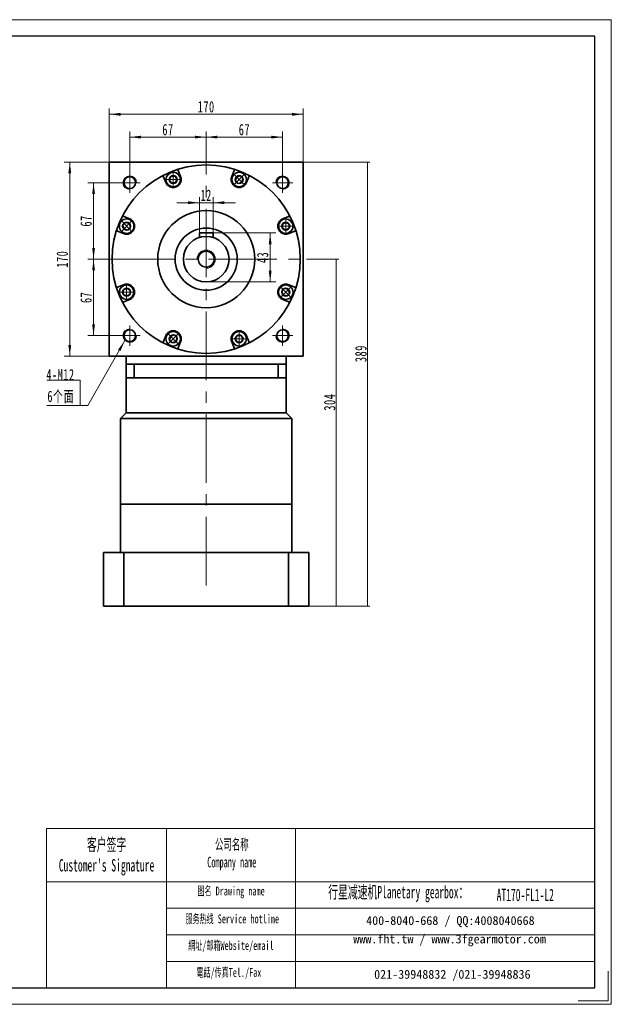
# Model space of a CAD drawing. Header units: millimetres. Extents: x 5227 to 6447, y 123 to 1054.
# Tile 3 of 3: x 5928 to 6447, y 123 to 986. Entities that reach past the tile are written whole.
import ezdxf

# ---------------------------------------------------------------- set-up
doc = ezdxf.new("R2010")
doc.units = ezdxf.units.MM
doc.header["$LTSCALE"] = 5
doc.set_wipeout_variables(frame=1)
doc.linetypes.add('点画线', pattern=[18, 12, -2, 2, -2])
doc.layers.get('0').update_dxf_attribs({"lineweight": 18})
for name, color, linetype, lineweight in [('7标注层', 4, 'Continuous', 18), ('EB0', 7, 'Continuous', 35), ('SLD-0', 7, 'Continuous', 18), ('中心线层', 1, '点画线', 18), ('图框_外框线', 7, 'Continuous', 18), ('尺寸线层', 3, 'Continuous', 18), ('粗实线层', 7, 'Continuous', 35)]:
    doc.layers.add(name, color=color, linetype=linetype, lineweight=lineweight)
doc.styles.add('SLDTEXTSTYLE4', font='txt', dxfattribs={"width": 0.566667})
doc.styles.add('标准', font='txt', dxfattribs={"width": 0.667})
doc.dimstyles.new('a4-1-1.5', dxfattribs={"dimtxt": 4.5, "dimasz": 4.5, "dimexe": 2.25, "dimexo": 0, "dimgap": 0.75, "dimtad": 1, "dimdec": 3, "dimdsep": 46, "dimtxsty": '标准', "dimblk": '_CAXARROW', "dimcen": 0, "dimdle": 9, "dimazin": 2, "dimtfac": 0.707107, "dimtdec": 3, "dimtix": 1, "dimtmove": 2, "dimatfit": 3, "dimfxl": 0, "dimfrac": 2, "dimtolj": 1, "dimarcsym": 0})

# ---------------------------------------------------------------- blocks, each defined once
blk = doc.blocks.new('*X25')
at = {"layer": '尺寸线层', "linetype": 'Continuous'}
for points in [[(6006.89, 903.12), (6016.79, 904.36), (6016.79, 901.89)], [(6176.89, 903.12), (6166.99, 904.36), (6166.99, 901.89)]]:
    blk.add_hatch(color=0, dxfattribs=at).paths.add_polyline_path(points, flags=0)
at = {"layer": '尺寸线层', "color": 0, "linetype": 'Continuous'}
for p, q in [((6006.89, 861.22), (6006.89, 908.07)), ((6176.89, 861.22), (6176.89, 908.07)), ((6006.89, 903.12), (6176.89, 903.12))]:
    blk.add_line(p, q, dxfattribs=at)
at = {"layer": '尺寸线层', "color": 0, "insert": (6091.89, 909.64), "char_height": 9.9, "width": 26.9708, "attachment_point": 5, "line_spacing_factor": 1.15057, "style": '标准'}
blk.add_mtext('\\T1.1;170', dxfattribs=at)
blk = doc.blocks.new('_CAXARROW')
blk.add_hatch(color=0).paths.add_polyline_path([(0, 0), (-1, 0.125), (-1, -0.125)], flags=0)
blk = doc.blocks.new('*X26')
at = {"layer": '尺寸线层', "linetype": 'Continuous'}
for points in [[(6024.89, 883.13), (6034.79, 884.37), (6034.79, 881.9)], [(6091.89, 883.13), (6081.99, 884.37), (6081.99, 881.9)]]:
    blk.add_hatch(color=0, dxfattribs=at).paths.add_polyline_path(points, flags=0)
at = {"layer": '尺寸线层', "color": 0, "linetype": 'Continuous'}
for p, q in [((6024.89, 852.22), (6024.89, 888.08)), ((6024.89, 883.13), (6091.89, 883.13)), ((6091.89, 864.22), (6091.89, 888.08))]:
    blk.add_line(p, q, dxfattribs=at)
at = {"layer": '尺寸线层', "color": 0, "insert": (6058.39, 889.65), "char_height": 9.9, "width": 19.8, "attachment_point": 5, "line_spacing_factor": 1.15057, "style": '标准'}
blk.add_mtext('\\T1.1;67', dxfattribs=at)
blk = doc.blocks.new('*X27')
at = {"layer": '尺寸线层', "linetype": 'Continuous'}
for points in [[(6091.89, 883.13), (6101.79, 884.37), (6101.79, 881.9)], [(6158.89, 883.13), (6148.99, 884.37), (6148.99, 881.9)]]:
    blk.add_hatch(color=0, dxfattribs=at).paths.add_polyline_path(points, flags=0)
at = {"layer": '尺寸线层', "color": 0, "linetype": 'Continuous'}
for p, q in [((6091.89, 864.22), (6091.89, 888.08)), ((6091.89, 883.13), (6158.89, 883.13)), ((6158.89, 852.22), (6158.89, 888.08))]:
    blk.add_line(p, q, dxfattribs=at)
at = {"layer": '尺寸线层', "color": 0, "insert": (6125.39, 889.65), "char_height": 9.9, "width": 19.8, "attachment_point": 5, "line_spacing_factor": 1.15057, "style": '标准'}
blk.add_mtext('\\T1.1;67', dxfattribs=at)
blk = doc.blocks.new('*X28')
at = {"layer": '尺寸线层', "linetype": 'Continuous'}
for points in [[(5993.17, 843.22), (5994.4, 833.32), (5991.93, 833.32)], [(5993.17, 776.22), (5994.4, 786.12), (5991.93, 786.12)]]:
    blk.add_hatch(color=0, dxfattribs=at).paths.add_polyline_path(points, flags=0)
at = {"layer": '尺寸线层', "color": 0, "linetype": 'Continuous'}
for p, q in [((6015.89, 843.22), (5988.22, 843.22)), ((5993.17, 843.22), (5993.17, 776.22)), ((6003.89, 776.22), (5988.22, 776.22))]:
    blk.add_line(p, q, dxfattribs=at)
at = {"layer": '尺寸线层', "color": 0, "insert": (5986.65, 809.72), "char_height": 9.9, "width": 19.8, "attachment_point": 5, "rotation": 90, "line_spacing_factor": 1.15057, "style": '标准'}
blk.add_mtext('\\T1.1;67', dxfattribs=at)
blk = doc.blocks.new('*X29')
at = {"layer": '尺寸线层', "linetype": 'Continuous'}
for points in [[(5993.17, 776.22), (5994.4, 766.32), (5991.93, 766.32)], [(5993.17, 709.22), (5994.4, 719.12), (5991.93, 719.12)]]:
    blk.add_hatch(color=0, dxfattribs=at).paths.add_polyline_path(points, flags=0)
at = {"layer": '尺寸线层', "color": 0, "linetype": 'Continuous'}
for p, q in [((6003.89, 776.22), (5988.22, 776.22)), ((5993.17, 776.22), (5993.17, 709.22)), ((6015.89, 709.22), (5988.22, 709.22))]:
    blk.add_line(p, q, dxfattribs=at)
at = {"layer": '尺寸线层', "color": 0, "insert": (5986.65, 742.72), "char_height": 9.9, "width": 19.8, "attachment_point": 5, "rotation": 90, "line_spacing_factor": 1.15057, "style": '标准'}
blk.add_mtext('\\T1.1;67', dxfattribs=at)
blk = doc.blocks.new('*X30')
at = {"layer": '尺寸线层', "linetype": 'Continuous'}
for points in [[(5972.3, 861.22), (5973.54, 851.32), (5971.06, 851.32)], [(5972.3, 691.22), (5973.54, 701.12), (5971.06, 701.12)]]:
    blk.add_hatch(color=0, dxfattribs=at).paths.add_polyline_path(points, flags=0)
at = {"layer": '尺寸线层', "color": 0, "linetype": 'Continuous'}
for p, q in [((6006.89, 861.22), (5967.35, 861.22)), ((5972.3, 861.22), (5972.3, 691.22)), ((6006.89, 691.22), (5967.35, 691.22))]:
    blk.add_line(p, q, dxfattribs=at)
at = {"layer": '尺寸线层', "color": 0, "insert": (5965.78, 776.22), "char_height": 9.9, "width": 26.9708, "attachment_point": 5, "rotation": 90, "line_spacing_factor": 1.15057, "style": '标准'}
blk.add_mtext('\\T1.1;170', dxfattribs=at)
blk = doc.blocks.new('*X31')
at = {"layer": '尺寸线层', "linetype": 'Continuous'}
for points in [[(6147.96, 799.22), (6149.2, 789.32), (6146.72, 789.32)], [(6147.96, 756.22), (6149.2, 766.12), (6146.72, 766.12)]]:
    blk.add_hatch(color=0, dxfattribs=at).paths.add_polyline_path(points, flags=0)
at = {"layer": '尺寸线层', "color": 0, "linetype": 'Continuous'}
for p, q in [((6097.89, 799.22), (6152.91, 799.22)), ((6147.96, 799.22), (6147.96, 756.22)), ((6091.89, 756.22), (6152.91, 756.22))]:
    blk.add_line(p, q, dxfattribs=at)
at = {"layer": '尺寸线层', "color": 0, "insert": (6141.44, 777.72), "char_height": 9.9, "width": 19.8, "attachment_point": 5, "rotation": 90, "line_spacing_factor": 1.15057, "style": '标准'}
blk.add_mtext('\\T1.1;43', dxfattribs=at)
blk = doc.blocks.new('*X32')
at = {"layer": '尺寸线层', "linetype": 'Continuous'}
for points in [[(6085.89, 825.68), (6075.99, 824.45), (6075.99, 826.92)], [(6097.89, 825.68), (6107.79, 824.45), (6107.79, 826.92)]]:
    blk.add_hatch(color=0, dxfattribs=at).paths.add_polyline_path(points, flags=0)
at = {"layer": '尺寸线层', "color": 0, "linetype": 'Continuous'}
for p, q in [((6085.89, 799.22), (6085.89, 830.63)), ((6097.89, 799.22), (6097.89, 830.63)), ((6117.69, 825.68), (6066.09, 825.68))]:
    blk.add_line(p, q, dxfattribs=at)
at = {"layer": '尺寸线层', "color": 0, "insert": (6091.89, 832.2), "char_height": 9.9, "width": 19.8, "attachment_point": 5, "line_spacing_factor": 1.15057, "style": '标准'}
blk.add_mtext('\\T1.1;12', dxfattribs=at)
blk = doc.blocks.new('*X33')
at = {"layer": '中心线层', "linetype": '点画线', "lineweight": 18}
for p, q in [((-7.37, 0), (7.37, 0)), ((0, -7.37), (0, 7.37))]:
    blk.add_line(p, q, dxfattribs=at)
at = {"layer": '粗实线层'}
for p, q in [((-3.46, 0), (-1.73, 3)), ((-3.46, 0), (-1.73, -3)), ((-1.73, 3), (1.73, 3)), ((3.46, 0), (1.73, 3)), ((3.46, 0), (1.73, 3)), ((3.46, 0), (1.73, -3)), ((-1.73, -3), (1.73, -3))]:
    blk.add_line(p, q, dxfattribs=at)
blk.add_circle((0, 0), 3.46, dxfattribs=at)
for start, end in [(0, 180), (180, 360)]:
    blk.add_arc((0, 0), 6.37, start, end, dxfattribs=at)
blk = doc.blocks.new('*X34')
at = {"layer": '尺寸线层', "linetype": 'Continuous'}
blk.add_hatch(color=0, dxfattribs=at).paths.add_polyline_path([(39.19, 56.94), (35.35, 47.73), (33.2, 48.96)], flags=0)
at = {"layer": '尺寸线层', "color": 0, "linetype": 'Continuous'}
blk.add_line((39.19, 56.94), (6.6, 0), dxfattribs=at)
at = {"layer": '尺寸线层', "color": 0}
for p, q in [((0, 22.12), (-29.39, 22.12)), ((0, 0), (0, 22.12)), ((0, 0), (-29.39, 0)), ((6.6, 0), (0, 0))]:
    blk.add_line(p, q, dxfattribs=at)
at = {"layer": '尺寸线层', "color": 0, "insert": (-4.95, 1.98), "char_height": 9.9, "width": 48.8791, "attachment_point": 9, "line_spacing_factor": 1.15057, "style": '标准'}
blk.add_mtext('\\T1.1;4-M12\\P6个面', dxfattribs=at)
blk = doc.blocks.new('*X35')
at = {"layer": '尺寸线层', "linetype": 'Continuous'}
for points in [[(6233.19, 861.22), (6232.63, 856.72), (6233.76, 856.72)], [(6233.19, 472.22), (6232.63, 476.72), (6233.76, 476.72)]]:
    blk.add_hatch(color=0, dxfattribs=at).paths.add_polyline_path(points, flags=0)
at = {"layer": '尺寸线层', "color": 0, "linetype": 'Continuous'}
for p, q in [((6176.89, 861.22), (6235.44, 861.22)), ((6233.19, 472.22), (6233.19, 861.22)), ((6181.89, 472.22), (6235.44, 472.22))]:
    blk.add_line(p, q, dxfattribs=at)
at = {"layer": '尺寸线层', "color": 0, "insert": (6227.53, 693.47), "char_height": 10, "width": 28.2067, "attachment_point": 5, "rotation": 90, "line_spacing_factor": 1.15057, "style": '标准'}
blk.add_mtext('\\T1.1;389', dxfattribs=at)
blk = doc.blocks.new('*X36')
at = {"layer": '尺寸线层', "linetype": 'Continuous'}
for points in [[(6205.82, 776.22), (6206.38, 771.72), (6205.26, 771.72)], [(6205.82, 472.22), (6206.38, 476.72), (6205.26, 476.72)]]:
    blk.add_hatch(color=0, dxfattribs=at).paths.add_polyline_path(points, flags=0)
at = {"layer": '尺寸线层', "color": 0, "linetype": 'Continuous'}
for p, q in [((6179.89, 776.22), (6208.07, 776.22)), ((6205.82, 776.22), (6205.82, 472.22)), ((6181.89, 472.22), (6208.07, 472.22))]:
    blk.add_line(p, q, dxfattribs=at)
at = {"layer": '尺寸线层', "color": 0, "insert": (6200.15, 650.97), "char_height": 10, "width": 28.5772, "attachment_point": 5, "rotation": 90, "line_spacing_factor": 1.15057, "style": '标准'}
blk.add_mtext('\\T1.1;304', dxfattribs=at)

msp = doc.modelspace()

# ---------------------------------------------------------------- linework, layer by layer
msp.add_line((6056.9749, 277.3874), (6056.9749, 137.9637))
at = {"layer": '7标注层', "color": 0}
msp.add_line((5951.8015, 277.3874), (5951.8015, 137.9876), dxfattribs=at)
at = {"layer": 'EB0', "linetype": 'Continuous', "lineweight": 35}
for p, q in [((6021.8896, 684.2173), (6161.8896, 684.2173)), ((6021.8896, 672.2173), (6021.8896, 641.7173)), ((6161.8896, 672.2173), (6161.8896, 641.7173)), ((6016.8896, 636.7173), (6021.8896, 641.7173)), ((6166.8896, 636.7173), (6161.8896, 641.7173)), ((6016.8896, 561.7173), (6016.8896, 636.7173)), ((6166.8896, 561.7173), (6166.8896, 636.7173)), ((6166.8896, 561.7173), (6016.8896, 561.7173)), ((6001.8896, 519.2173), (6001.8896, 472.2173)), ((6181.8896, 519.2173), (6001.8896, 519.2173)), ((6181.8896, 519.2173), (6181.8896, 472.2173)), ((6001.8896, 472.2173), (6181.8896, 472.2173))]:
    msp.add_line(p, q, dxfattribs=at)
at = {"layer": 'EB0'}
for p, q in [((6016.8896, 561.7173), (6016.8896, 519.2173)), ((6166.8896, 561.7173), (6166.8896, 519.2173))]:
    msp.add_line(p, q, dxfattribs=at)
at = {"layer": '中心线层'}
for p, q in [((6091.8896, 490.3571), (6091.8896, 864.2173)), ((6024.8896, 834.2173), (6024.8896, 852.2173)), ((6158.8896, 852.2173), (6158.8896, 834.2173)), ((6015.8896, 843.2173), (6033.8896, 843.2173)), ((6149.8896, 843.2173), (6167.8896, 843.2173)), ((6003.8896, 776.2173), (6179.8896, 776.2173)), ((6024.8896, 700.2173), (6024.8896, 718.2173)), ((6158.8896, 718.2173), (6158.8896, 700.2173)), ((6033.8896, 709.2173), (6015.8896, 709.2173)), ((6167.8896, 709.2173), (6149.8896, 709.2173))]:
    msp.add_line(p, q, dxfattribs=at)
at = {"layer": '图框_外框线'}
for p, q in [((5951.8015, 277.3874), (6056.9749, 277.3874)), ((6056.9749, 277.3874), (6056.9749, 137.9876)), ((6056.9749, 277.3874), (6432.474, 277.3874)), ((6170.2921, 277.3874), (6170.2921, 137.9876)), ((5951.8015, 230.8696), (6056.9749, 230.8696)), ((6056.9749, 230.8696), (6432.474, 230.8696)), ((6056.9749, 207.6106), (6432.474, 207.6106)), ((6056.9749, 184.3517), (6432.474, 184.3517)), ((6056.9749, 161.0928), (6432.474, 161.0928))]:
    msp.add_line(p, q, dxfattribs=at)
at = {"layer": '图框_外框线', "color": 3}
msp.add_lwpolyline([(5227.2509, 123.4668), (6446.9948, 123.4668), (6446.9948, 986), (5227.2509, 986)], close=True, dxfattribs=at)
at = {"layer": '图框_外框线', "color": 3, "lineweight": 25}
msp.add_lwpolyline([(5299.8547, 137.9876), (6432.474, 137.9876), (6432.474, 971.4792), (5299.8547, 971.4792)], close=True, dxfattribs=at)
at = {"layer": '图框_外框线', "color": 3}
msp.add_lwpolyline([(6444.0906, 152.5083), (6444.0906, 126.371), (6417.9533, 126.371)], dxfattribs=at)
at = {"layer": '粗实线层'}
for p, q in [((6006.8896, 691.2173), (6006.8896, 861.2173)), ((6006.8896, 861.2173), (6176.8896, 861.2173)), ((6176.8896, 691.2173), (6176.8896, 861.2173)), ((6097.8896, 799.2173), (6085.8896, 799.2173)), ((6085.8896, 799.2173), (6085.8896, 795.2961)), ((6097.8896, 795.2961), (6097.8896, 799.2173)), ((6021.8896, 684.2173), (6021.8896, 691.2173)), ((6161.8896, 684.2173), (6161.8896, 691.2173)), ((6021.8896, 684.2173), (6021.8896, 672.2173)), ((6028.8896, 684.2173), (6028.8896, 672.2173)), ((6154.8896, 684.2173), (6154.8896, 672.2173)), ((6161.8896, 684.2173), (6161.8896, 672.2173)), ((6161.8896, 672.2173), (6021.8896, 672.2173)), ((6021.8896, 641.7173), (6161.8896, 641.7173)), ((6016.8896, 636.7173), (6166.8896, 636.7173)), ((6016.8896, 561.7173), (6166.8896, 561.7173)), ((6016.8896, 519.2173), (6016.8896, 561.7173)), ((6166.8896, 561.7173), (6166.8896, 519.2173)), ((6019.6816, 472.2173), (6019.6816, 519.2173)), ((6164.0977, 472.2173), (6164.0977, 519.2173))]:
    msp.add_line(p, q, dxfattribs=at)
msp.add_lwpolyline([(6176.8896, 691.2173), (6006.8896, 691.2173)], dxfattribs=at)
for centre, radius in [((6091.8896, 776.2173), 82.5), ((6024.8896, 843.2173), 5.1), ((6158.8896, 843.2173), 5.1), ((6091.8896, 776.2173), 42.5), ((6091.8896, 776.2173), 27.25), ((6091.8896, 776.2173), 20), ((6091.8896, 776.2173), 7), ((6024.8896, 709.2173), 5.1), ((6158.8896, 709.2173), 5.1)]:
    msp.add_circle(centre, radius, dxfattribs=at)
at = {"layer": '粗实线层', "lineweight": 18}
for centre, radius, start, end in [((6024.8896, 843.2173), 6, 0, 270), ((6158.8896, 843.2173), 6, 270, 180), ((6091.8896, 776.2173), 8, 270, 180), ((6024.8896, 709.2173), 6, 90, 0), ((6158.8896, 709.2173), 6, 180, 90)]:
    msp.add_arc(centre, radius, start, end, dxfattribs=at)

# ---------------------------------------------------------------- block references
at = {"layer": '尺寸线层'}
msp.add_blockref('*X34', (5981.4569, 648.035), dxfattribs=at)

# ---------------------------------------------------------------- texts
at = {"layer": 'SLD-0', "color": 1, "attachment_point": 2, "style": 'SLDTEXTSTYLE4'}
for s, insert, char_height, width in [("{\\fSimSun|b1|i0|c134|p2;客户签字\\PCustomer's Signature}", (6004.5695, 268.7814), 10.85416, 135.026867), ('{\\fSimSun|b1|i0|c134|p2;公司名称\\PCompany name}', (6114.3522, 268.2052), 9.303566, 120.452126), ('{\\fSimSun|b1|i0|c134|p2;图名 Drawing name}', (6113.7163, 226.5821), 7.752971, 99.150303), ('{\\fSimSun|b1|i0|c134|p2;  \\H1.1667x;行星减速机Planetary gearbox\\fSimSun|b0|i0|c134|p2;：}', (6256.6471, 227.1801), 9.303566, 146.323131), ('AT170-FL1-L2', (6371.5887, 224.71), 10.85416, 78.99093), ('{\\fSimSun|b1|i0|c134|p2;服务热线 Service hotline}', (6114.8157, 202.203), 7.752971, 110.462962), ('{\\fSimSun|b1|i0|c134|p2;網址/邮箱Website/email}', (6113.6085, 178.8445), 7.752971, 114.981547), ('{\\fSimSun|b1|i0|c134|p2;電話/传真Tel./Fax}', (6111.8715, 155.3039), 7.752971, 116.364438)]:
    msp.add_mtext(s, dxfattribs=dict(at, insert=insert, char_height=char_height, width=width))
at = {"layer": 'SLD-0', "color": 1, "char_height": 7.752971, "attachment_point": 2}
for s, insert, width in [('{\\fSimSun|b1|i0|c134|p2;400-8040-668 / QQ:4008040668}', (6305.9294, 200.7216), 225.730932), ('{\\fSimSun|b1|i0|c134|p2;www.fht.tw / www.3fgearmotor.com }', (6305.2145, 184.5732), 225.985043), ('{\\fSimSun|b1|i0|c134|p2;021-39948832 /021-39948836 }', (6307.6584, 153.6088), 172.556675)]:
    msp.add_mtext(s, dxfattribs=dict(at, insert=insert, width=width))

# ---------------------------------------------------------------- dimensions: what is measured, and where the dimension line sits
at = {"layer": '尺寸线层'}
for base, p1, p2, angle, override, picture, middle in [((6176.8896, 903.1226), (6006.8896, 861.2173), (6176.8896, 861.2173), 0, {"dimsah": 1, "dimtfill": 1, "dimtzin": 8}, '*X25', (6091.8896, 909.6401)), ((6091.8896, 883.1337), (6024.8896, 852.2173), (6091.8896, 864.2173), 180, {"dimsah": 1, "dimtfill": 1, "dimtzin": 8}, '*X26', (6058.3896, 889.6512)), ((6158.8896, 883.1337), (6091.8896, 864.2173), (6158.8896, 852.2173), 180, {"dimsah": 1, "dimtfill": 1, "dimtzin": 8}, '*X27', (6125.3896, 889.6512)), ((5972.2982, 691.2173), (6006.8896, 861.2173), (6006.8896, 691.2173), 270, {"dimsah": 1, "dimtfill": 1, "dimtzin": 8}, '*X30', (5965.7807, 776.2173)), ((6233.1937, 861.2173), (6181.8896, 472.2173), (6176.8896, 861.2173), 90, {"dimtxt": 10, "dimsah": 1, "dimtfill": 1, "dimtzin": 8}, '*X35', (6227.527, 693.4673)), ((5993.1657, 776.2173), (6015.8896, 843.2173), (6003.8896, 776.2173), 270, {"dimsah": 1, "dimtfill": 1, "dimtzin": 8}, '*X28', (5986.6482, 809.7173)), ((6147.9617, 756.2173), (6097.8896, 799.2173), (6091.8896, 756.2173), 270, {"dimsah": 1, "dimtfill": 1, "dimtzin": 8}, '*X31', (6141.4442, 777.7173)), ((5993.1657, 709.2173), (6003.8896, 776.2173), (6015.8896, 709.2173), 270, {"dimsah": 1, "dimtfill": 1, "dimtzin": 8}, '*X29', (5986.6482, 742.7173)), ((6205.8189, 472.2173), (6179.8896, 776.2173), (6181.8896, 472.2173), 90, {"dimtxt": 10, "dimsah": 1, "dimtfill": 1, "dimtzin": 8}, '*X36', (6200.1522, 650.9673))]:
    dim = msp.add_linear_dim(base=base, p1=p1, p2=p2, angle=angle, dimstyle='a4-1-1.5', override=override, dxfattribs=at)
    dim.commit()
    dim.dimension.update_dxf_attribs({"geometry": picture, "text_midpoint": middle, "dimtype": 160})
dim = msp.add_linear_dim(base=(6085.8896, 825.6841), p1=(6097.8896, 799.2173), p2=(6085.8896, 799.2173), dimstyle='a4-1-1.5', override={"dimsah": 1, "dimtfill": 1, "dimtzin": 8}, dxfattribs=at)
dim.commit()
dim.dimension.update_dxf_attribs({"geometry": '*X32', "text_midpoint": (6091.8896, 832.2016), "dimtype": 160})

# ---------------------------------------------------------------- next in the draw order: wipeouts: each hides what was drawn before it
for points in [[(6069.362, 845.9702), (6069.2813, 846.9804), (6069.2813, 846.9804), (6068.7512, 848.6909), (6067.7657, 850.186), (6066.4026, 851.3475), (6064.77, 852.0833), (6062.997, 852.3352), (6062.997, 852.3352), (6062.997, 852.3352), (6061.224, 852.0833), (6059.5914, 851.3475), (6058.2284, 850.186), (6057.2428, 848.6909), (6056.7127, 846.9804), (6056.7127, 846.9804), (6056.632, 845.9702), (6056.632, 845.9702), (6056.632, 845.9702), (6056.8489, 844.3228), (6057.4848, 842.7877), (6058.4963, 841.4695), (6059.8145, 840.458), (6061.3496, 839.8221), (6062.997, 839.6052), (6062.997, 839.6052), (6062.997, 839.6052), (6064.9639, 839.9167), (6066.7383, 840.8208), (6068.1464, 842.229), (6069.0505, 844.0033)], [(6125.2829, 841.4695), (6125.9402, 842.2408), (6125.9402, 842.2408), (6126.7749, 843.8252), (6127.1352, 845.5793), (6126.9926, 847.3644), (6126.3585, 849.0391), (6125.2829, 850.4709), (6125.2829, 850.4709), (6125.2829, 850.4709), (6123.8511, 851.5465), (6122.1764, 852.1806), (6120.3913, 852.3232), (6118.6372, 851.9629), (6117.0528, 851.1282), (6117.0528, 851.1282), (6116.2815, 850.4709), (6116.2815, 850.4709), (6116.2815, 850.4709), (6115.27, 849.1527), (6114.6341, 847.6176), (6114.4172, 845.9702), (6114.6341, 844.3228), (6115.27, 842.7877), (6116.2815, 841.4695), (6116.2815, 841.4695), (6116.2815, 841.4695), (6117.8926, 840.299), (6119.7865, 839.6836), (6121.7779, 839.6836), (6123.6719, 840.299)], [(6026.6374, 809.6106), (6025.8661, 810.2679), (6025.8661, 810.2679), (6024.2818, 811.1026), (6022.5276, 811.4629), (6020.7425, 811.3203), (6019.0678, 810.6862), (6017.636, 809.6106), (6017.636, 809.6106), (6017.636, 809.6106), (6016.5604, 808.1788), (6015.9263, 806.5041), (6015.7837, 804.719), (6016.144, 802.9648), (6016.9787, 801.3805), (6016.9787, 801.3805), (6017.636, 800.6092), (6017.636, 800.6092), (6017.636, 800.6092), (6018.9542, 799.5977), (6020.4893, 798.9618), (6022.1367, 798.7449), (6023.7841, 798.9618), (6025.3192, 799.5977), (6026.6374, 800.6092), (6026.6374, 800.6092), (6026.6374, 800.6092), (6027.808, 802.2203), (6028.4233, 804.1142), (6028.4233, 806.1056), (6027.808, 807.9996)], [(6161.6425, 798.7449), (6162.6527, 798.8256), (6162.6527, 798.8256), (6164.3632, 799.3557), (6165.8583, 800.3413), (6167.0198, 801.7043), (6167.7556, 803.3369), (6168.0075, 805.1099), (6168.0075, 805.1099), (6168.0075, 805.1099), (6167.7556, 806.8829), (6167.0198, 808.5155), (6165.8583, 809.8786), (6164.3632, 810.8641), (6162.6527, 811.3942), (6162.6527, 811.3942), (6161.6425, 811.4749), (6161.6425, 811.4749), (6161.6425, 811.4749), (6159.9951, 811.258), (6158.46, 810.6222), (6157.1418, 809.6106), (6156.1303, 808.2924), (6155.4944, 806.7573), (6155.2775, 805.1099), (6155.2775, 805.1099), (6155.2775, 805.1099), (6155.589, 803.143), (6156.4931, 801.3686), (6157.9013, 799.9605), (6159.6756, 799.0564)], [(6022.1367, 753.6897), (6021.1266, 753.609), (6021.1266, 753.609), (6019.416, 753.0789), (6017.9209, 752.0934), (6016.7594, 750.7303), (6016.0236, 749.0977), (6015.7717, 747.3247), (6015.7717, 747.3247), (6015.7717, 747.3247), (6016.0236, 745.5517), (6016.7594, 743.9191), (6017.9209, 742.5561), (6019.416, 741.5705), (6021.1266, 741.0404), (6021.1266, 741.0404), (6022.1367, 740.9597), (6022.1367, 740.9597), (6022.1367, 740.9597), (6023.7841, 741.1766), (6025.3192, 741.8125), (6026.6374, 742.824), (6027.649, 744.1422), (6028.2848, 745.6773), (6028.5017, 747.3247), (6028.5017, 747.3247), (6028.5017, 747.3247), (6028.1902, 749.2916), (6027.2861, 751.066), (6025.878, 752.4741), (6024.1036, 753.3782)], [(6157.1418, 742.824), (6157.9131, 742.1667), (6157.9131, 742.1667), (6159.4975, 741.332), (6161.2516, 740.9717), (6163.0367, 741.1143), (6164.7114, 741.7484), (6166.1433, 742.824), (6166.1433, 742.824), (6166.1433, 742.824), (6167.2188, 744.2558), (6167.8529, 745.9305), (6167.9955, 747.7156), (6167.6352, 749.4698), (6166.8005, 751.0541), (6166.8005, 751.0541), (6166.1433, 751.8254), (6166.1433, 751.8254), (6166.1433, 751.8254), (6164.825, 752.837), (6163.2899, 753.4728), (6161.6425, 753.6897), (6159.9951, 753.4728), (6158.46, 752.837), (6157.1418, 751.8254), (6157.1418, 751.8254), (6157.1418, 751.8254), (6155.9713, 750.2144), (6155.3559, 748.3204), (6155.3559, 746.329), (6155.9713, 744.4351)], [(6058.4963, 710.9651), (6057.839, 710.1938), (6057.839, 710.1938), (6057.0044, 708.6095), (6056.644, 706.8553), (6056.7866, 705.0702), (6057.4207, 703.3955), (6058.4963, 701.9637), (6058.4963, 701.9637), (6058.4963, 701.9637), (6059.9281, 700.8881), (6061.6028, 700.254), (6063.3879, 700.1114), (6065.1421, 700.4717), (6066.7264, 701.3064), (6066.7264, 701.3064), (6067.4977, 701.9637), (6067.4977, 701.9637), (6067.4977, 701.9637), (6068.5093, 703.2819), (6069.1451, 704.817), (6069.362, 706.4644), (6069.1451, 708.1118), (6068.5093, 709.6469), (6067.4977, 710.9651), (6067.4977, 710.9651), (6067.4977, 710.9651), (6065.8867, 712.1357), (6063.9927, 712.751), (6062.0013, 712.751), (6060.1074, 712.1357)], [(6114.4172, 706.4644), (6114.4979, 705.4542), (6114.4979, 705.4542), (6115.028, 703.7437), (6116.0136, 702.2486), (6117.3766, 701.0871), (6119.0092, 700.3513), (6120.7822, 700.0994), (6120.7822, 700.0994), (6120.7822, 700.0994), (6122.5552, 700.3513), (6124.1878, 701.0871), (6125.5509, 702.2486), (6126.5364, 703.7437), (6127.0665, 705.4542), (6127.0665, 705.4542), (6127.1472, 706.4644), (6127.1472, 706.4644), (6127.1472, 706.4644), (6126.9303, 708.1118), (6126.2945, 709.6469), (6125.2829, 710.9651), (6123.9647, 711.9767), (6122.4296, 712.6125), (6120.7822, 712.8294), (6120.7822, 712.8294), (6120.7822, 712.8294), (6118.8153, 712.5179), (6117.041, 711.6138), (6115.6328, 710.2057), (6114.7287, 708.4313)]]:
    msp.add_wipeout(points).dxf.layer = '粗实线层'

# ---------------------------------------------------------------- next in the draw order: linework, layer by layer
at = {"layer": '粗实线层'}
for p, q in [((6056.5299, 843.2914), (6054.3844, 848.4711)), ((6069.4642, 848.649), (6067.3187, 853.8286)), ((6114.3151, 848.649), (6116.4605, 853.8286)), ((6127.2494, 843.2914), (6129.3948, 848.4711)), ((6024.8155, 811.5771), (6019.6358, 813.7225)), ((6158.9637, 811.5771), (6164.1434, 813.7225)), ((6019.4579, 798.6427), (6014.2783, 800.7882)), ((6164.3213, 798.6427), (6169.501, 800.7882)), ((6019.4579, 753.7919), (6014.2783, 751.6464)), ((6164.3213, 753.7919), (6169.501, 751.6464)), ((6024.8155, 740.8575), (6019.6358, 738.7121)), ((6158.9637, 740.8575), (6164.1434, 738.7121)), ((6056.5299, 709.1432), (6054.3844, 703.9635)), ((6127.2494, 709.1432), (6129.3948, 703.9635)), ((6069.4642, 703.7856), (6067.3187, 698.606)), ((6114.3151, 703.7856), (6116.4605, 698.606))]:
    msp.add_line(p, q, dxfattribs=at)
for centre, radius, start, end in [((6068.2426, 854.2113), 1, 106.8667522, 202.5000219), ((6115.5367, 854.2113), 1, 337.4999781, 73.1332478), ((6053.4605, 848.0884), 1, 22.4999781, 118.1332478), ((6062.997, 845.9702), 7, 202.5, 22.5), ((6120.7822, 845.9702), 7, 157.5, 337.5), ((6130.3187, 848.0884), 1, 61.8667522, 157.5000219), ((6020.0185, 814.6464), 1, 151.8667522, 247.5000219), ((6022.1367, 805.1099), 7, 247.5, 67.5), ((6161.6425, 805.1099), 7, 112.5, 292.5), ((6163.7607, 814.6464), 1, 292.4999781, 28.1332478), ((6013.8956, 799.8643), 1, 67.4999781, 163.1332478), ((6169.8836, 799.8643), 1, 16.8667522, 112.5000219), ((6013.8956, 752.5703), 1, 196.8667522, 292.5000219), ((6022.1367, 747.3247), 7, 292.5, 112.5), ((6161.6425, 747.3247), 7, 67.5, 247.5), ((6169.8836, 752.5703), 1, 247.4999781, 343.1332478), ((6020.0185, 737.7882), 1, 112.4999781, 208.1332478), ((6163.7607, 737.7882), 1, 331.8667522, 67.5000219), ((6062.997, 706.4644), 7, 337.5, 157.5), ((6120.7822, 706.4644), 7, 22.5, 202.5), ((6053.4605, 704.3462), 1, 241.8667522, 337.5000219), ((6130.3187, 704.3462), 1, 202.4999781, 298.1332478), ((6068.2426, 698.2233), 1, 157.4999781, 253.1332478), ((6115.5367, 698.2233), 1, 286.8667522, 22.5000219)]:
    msp.add_arc(centre, radius, start, end, dxfattribs=at)

# ---------------------------------------------------------------- next in the draw order: block references
for p, rotation in [((6120.7822, 845.9702), 315.0000000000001), ((6022.1367, 805.1099), 45.00000000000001), ((6161.6425, 805.1099), 270), ((6022.1367, 747.3247), 90), ((6161.6425, 747.3247), 225.0000000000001), ((6062.997, 706.4644), 135.0000000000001), ((6120.7822, 706.4644), 180)]:
    msp.add_blockref('*X33', p, dxfattribs=dict(at, rotation=rotation))
msp.add_blockref('*X33', (6062.997, 845.9702), dxfattribs=at)

doc.saveas('drawing.dxf')
